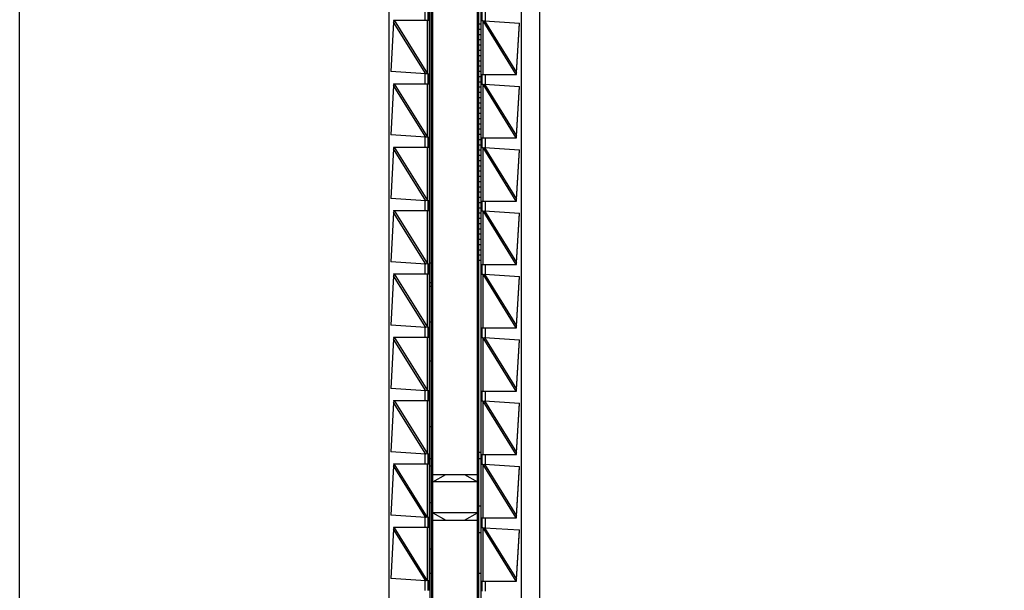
# Model space of a CAD drawing. Header units: inches. Extents: x 0 to 22, y 0 to 17.
# Tile 19 of 24: x 16.546 to 18.023, y 9.395 to 10.25. Entities that reach past the tile are written whole.
import ezdxf

# ---------------------------------------------------------------- set-up
doc = ezdxf.new("R2010")
doc.units = ezdxf.units.IN
doc.header["$LTSCALE"] = 1.21
doc.header["$MEASUREMENT"] = 0
doc.layers.get('0').update_dxf_attribs({"linetype": 'CONTINUOUS'})
doc.layers.add('DIMENSIONS', color=7, linetype='CONTINUOUS')
doc.styles.get("Standard").update_dxf_attribs({"font": 'txt', "width": 0.8})
doc.dimstyles.new('DIMSTYLE_2', dxfattribs={"dimtxt": 0.125, "dimasz": 0.18, "dimexe": 0.18, "dimexo": 0.0625, "dimgap": 0.09, "dimtad": 0, "dimtih": 1, "dimtoh": 1, "dimdec": 3, "dimzin": 4, "dimdsep": 46, "dimtxsty": 'STANDARD', "dimblk": '_FILLED', "dimblk1": '_FILLED', "dimblk2": '_FILLED', "dimcen": 0.09, "dimadec": 0, "dimazin": 0, "dimtp": 0.01, "dimtm": 0.01, "dimtfac": 1, "dimtdec": 3, "dimtofl": 0, "dimtmove": 0, "dimatfit": 3, "dimldrblk": '_FILLED', "dimfxl": 1, "dimtolj": 1, "dimtzin": 4, "dimarcsym": 0})

# ---------------------------------------------------------------- blocks, each defined once
blk = doc.blocks.new('*D15')
at = {"layer": 'DIMENSIONS', "color": 2, "linetype": 'CONTINUOUS'}
blk.add_line((16.6809, 11.9997), (16.6809, 12.6216), dxfattribs=at)
at = {"layer": 'DIMENSIONS', "color": 2, "linetype": 'CONTINUOUS', "insert": (16.6184, 12.6841), "char_height": 0.125, "width": 1.225, "attachment_point": 1, "rotation": 90, "line_spacing_factor": 0.9}
blk.add_mtext('.502{\\Ftxt.shx;\\W1.000000;\\H0.125000; }[12.75]', dxfattribs=at)
blk = doc.blocks.new('_FILLED')
at = {"color": 0, "linetype": 'BYBLOCK'}
blk.add_solid([(0, 0), (-1, 0.1736), (-1, -0.1736)], dxfattribs=at)
blk = doc.blocks.new('*D17')
at = {"layer": 'DIMENSIONS', "color": 2, "linetype": 'CONTINUOUS'}
blk.add_line((16.8685, 11.8121), (18.0134, 11.8121), dxfattribs=at)
at = {"layer": 'DIMENSIONS', "color": 2, "linetype": 'CONTINUOUS', "insert": (18.0759, 11.8746), "char_height": 0.125, "width": 1.425, "attachment_point": 1, "line_spacing_factor": 0.9}
blk.add_mtext('4.822{\\Ftxt.shx;\\W1.000000;\\H0.125000; }[122.48]', dxfattribs=at)

msp = doc.modelspace()

# ---------------------------------------------------------------- linework, layer by layer
at = {"color": 7, "linetype": 'CONTINUOUS'}
for p, q in [((16.5459, 6.9953), (16.5459, 11.8069)), ((17.3259, 11.8069), (17.3259, 6.9953)), ((17.2329, 7.6216), (17.2329, 11.1806)), ((17.0999, 11.1294), (17.0999, 7.6728)), ((17.1659, 7.6716), (17.1659, 11.1306)), ((17.2989, 7.6727), (17.2989, 11.1294)), ((17.1616, 11.1041), (17.1616, 7.6981)), ((17.1639, 11.1016), (17.1639, 7.7016)), ((17.2349, 7.7006), (17.2349, 11.1006)), ((17.2379, 11.1041), (17.2379, 7.6981)), ((17.1589, 10.25), (17.1589, 10.2632)), ((17.2399, 10.2481), (17.2399, 10.2631)), ((17.1071, 10.2462), (17.1027, 10.1722)), ((17.107, 10.2491), (17.1609, 10.2491)), ((17.107, 10.2491), (17.1072, 10.2471)), ((17.1078, 10.2491), (17.1071, 10.2462)), ((17.1072, 10.2465), (17.1071, 10.2462)), ((17.1589, 10.2491), (17.1589, 10.25)), ((17.2349, 10.2437), (17.2379, 10.2437)), ((17.2409, 10.2481), (17.2379, 10.2481)), ((17.2409, 10.2481), (17.2432, 10.2484)), ((17.2432, 10.2484), (17.2961, 10.245)), ((17.2912, 10.171), (17.2961, 10.245)), ((17.2912, 10.1706), (17.296, 10.2444)), ((17.2349, 10.2359), (17.2379, 10.2359)), ((17.2349, 10.228), (17.2379, 10.228)), ((17.2349, 10.2201), (17.2379, 10.2201)), ((17.2349, 10.2122), (17.2379, 10.2122)), ((17.2349, 10.2044), (17.2379, 10.2044)), ((17.2349, 10.1965), (17.2379, 10.1965)), ((17.2349, 10.1886), (17.2379, 10.1886)), ((17.2349, 10.1807), (17.2379, 10.1807)), ((17.1555, 10.1687), (17.1027, 10.1722)), ((17.1578, 10.1691), (17.1555, 10.1687)), ((17.1578, 10.1691), (17.1609, 10.1691)), ((17.1589, 10.1682), (17.1589, 10.1691)), ((17.1589, 10.1682), (17.1589, 10.155)), ((17.1589, 10.155), (17.1589, 10.1682)), ((17.2349, 10.1729), (17.2379, 10.1729)), ((17.2379, 10.1681), (17.2914, 10.1681)), ((17.2399, 10.1531), (17.2399, 10.1681)), ((17.2905, 10.1681), (17.2912, 10.171)), ((17.2912, 10.1705), (17.2912, 10.1706)), ((17.2912, 10.1702), (17.2912, 10.1705)), ((17.2914, 10.1681), (17.2912, 10.1702)), ((17.1071, 10.1512), (17.1027, 10.0772)), ((17.107, 10.1541), (17.1609, 10.1541)), ((17.107, 10.1541), (17.1072, 10.1521)), ((17.1078, 10.1541), (17.1071, 10.1512)), ((17.1072, 10.1515), (17.1071, 10.1512)), ((17.1589, 10.1541), (17.1589, 10.155)), ((17.2349, 10.165), (17.2379, 10.165)), ((17.2349, 10.1571), (17.2379, 10.1571)), ((17.2409, 10.1531), (17.2379, 10.1531)), ((17.2409, 10.1531), (17.2432, 10.1534)), ((17.2432, 10.1534), (17.2961, 10.15)), ((17.2349, 10.1492), (17.2379, 10.1492)), ((17.2349, 10.1414), (17.2379, 10.1414)), ((17.2912, 10.076), (17.2961, 10.15)), ((17.2912, 10.0756), (17.296, 10.1494)), ((17.2349, 10.1335), (17.2379, 10.1335)), ((17.2349, 10.1256), (17.2379, 10.1256)), ((17.2349, 10.1177), (17.2379, 10.1177)), ((17.2349, 10.1099), (17.2379, 10.1099)), ((17.2349, 10.102), (17.2379, 10.102)), ((17.2349, 10.0941), (17.2379, 10.0941)), ((17.1555, 10.0737), (17.1027, 10.0772)), ((17.2349, 10.0862), (17.2379, 10.0862)), ((17.2349, 10.0784), (17.2379, 10.0784)), ((17.1578, 10.0741), (17.1555, 10.0737)), ((17.1578, 10.0741), (17.1609, 10.0741)), ((17.1589, 10.0732), (17.1589, 10.0741)), ((17.1589, 10.0732), (17.1589, 10.06)), ((17.1589, 10.06), (17.1589, 10.0732)), ((17.2349, 10.0705), (17.2379, 10.0705)), ((17.2349, 10.0626), (17.2379, 10.0626)), ((17.2379, 10.0731), (17.2914, 10.0731)), ((17.2399, 10.0581), (17.2399, 10.0731)), ((17.2905, 10.0731), (17.2912, 10.076)), ((17.2912, 10.0755), (17.2912, 10.0756)), ((17.2912, 10.0752), (17.2912, 10.0755)), ((17.2914, 10.0731), (17.2912, 10.0752)), ((17.1071, 10.0562), (17.1027, 9.9822)), ((17.107, 10.0591), (17.1609, 10.0591)), ((17.107, 10.0591), (17.1072, 10.0571)), ((17.1078, 10.0591), (17.1071, 10.0562)), ((17.1072, 10.0565), (17.1071, 10.0562)), ((17.1589, 10.0591), (17.1589, 10.06)), ((17.2349, 10.0548), (17.2379, 10.0548)), ((17.2409, 10.0581), (17.2379, 10.0581)), ((17.2409, 10.0581), (17.2432, 10.0584)), ((17.2432, 10.0584), (17.2961, 10.055)), ((17.2912, 9.981), (17.2961, 10.055)), ((17.2912, 9.9806), (17.296, 10.0544)), ((17.2349, 10.0469), (17.2379, 10.0469)), ((17.2349, 10.039), (17.2379, 10.039)), ((17.2349, 10.0311), (17.2379, 10.0311)), ((17.2349, 10.0233), (17.2379, 10.0233)), ((17.2349, 10.0154), (17.2379, 10.0154)), ((17.2349, 10.0075), (17.2379, 10.0075)), ((17.2349, 9.9996), (17.2379, 9.9996)), ((17.2349, 9.9918), (17.2379, 9.9918)), ((17.1555, 9.9787), (17.1027, 9.9822)), ((17.1578, 9.9791), (17.1555, 9.9787)), ((17.1578, 9.9791), (17.1609, 9.9791)), ((17.1589, 9.9782), (17.1589, 9.9791)), ((17.1589, 9.9782), (17.1589, 9.965)), ((17.1589, 9.965), (17.1589, 9.9782)), ((17.2349, 9.9839), (17.2379, 9.9839)), ((17.2349, 9.976), (17.2379, 9.976)), ((17.2379, 9.9781), (17.2914, 9.9781)), ((17.2399, 9.9631), (17.2399, 9.9781)), ((17.2905, 9.9781), (17.2912, 9.981)), ((17.2912, 9.9805), (17.2912, 9.9806)), ((17.2912, 9.9802), (17.2912, 9.9805)), ((17.2914, 9.9781), (17.2912, 9.9802)), ((17.1071, 9.9612), (17.1027, 9.8872)), ((17.107, 9.9641), (17.1609, 9.9641)), ((17.107, 9.9641), (17.1072, 9.9621)), ((17.1078, 9.9641), (17.1071, 9.9612)), ((17.1072, 9.9615), (17.1071, 9.9612)), ((17.1589, 9.9641), (17.1589, 9.965)), ((17.2349, 9.9681), (17.2379, 9.9681)), ((17.2349, 9.9603), (17.2379, 9.9603)), ((17.2409, 9.9631), (17.2379, 9.9631)), ((17.2409, 9.9631), (17.2432, 9.9634)), ((17.2432, 9.9634), (17.2961, 9.96)), ((17.2912, 9.886), (17.2961, 9.96)), ((17.2912, 9.8856), (17.296, 9.9594)), ((17.2349, 9.9524), (17.2379, 9.9524)), ((17.2349, 9.9445), (17.2379, 9.9445)), ((17.2349, 9.9366), (17.2379, 9.9366)), ((17.2349, 9.9288), (17.2379, 9.9288)), ((17.2349, 9.9209), (17.2379, 9.9209)), ((17.2349, 9.913), (17.2379, 9.913)), ((17.2349, 9.9051), (17.2379, 9.9051)), ((17.1555, 9.8837), (17.1027, 9.8872)), ((17.1616, 9.8857), (17.1639, 9.8857)), ((17.2349, 9.8973), (17.2379, 9.8973)), ((17.2349, 9.8894), (17.2379, 9.8894)), ((17.2905, 9.8831), (17.2912, 9.886)), ((17.2912, 9.8855), (17.2912, 9.8856)), ((17.2912, 9.8852), (17.2912, 9.8855)), ((17.2914, 9.8831), (17.2912, 9.8852)), ((17.1578, 9.8841), (17.1555, 9.8837)), ((17.1578, 9.8841), (17.1609, 9.8841)), ((17.1589, 9.8832), (17.1589, 9.8841)), ((17.1589, 9.8832), (17.1589, 9.87)), ((17.1589, 9.87), (17.1589, 9.8832)), ((17.1589, 9.8691), (17.1589, 9.87)), ((17.2379, 9.8831), (17.2914, 9.8831)), ((17.2399, 9.8681), (17.2399, 9.8831)), ((17.1071, 9.8662), (17.1027, 9.7922)), ((17.107, 9.8691), (17.1609, 9.8691)), ((17.107, 9.8691), (17.1072, 9.8671)), ((17.1078, 9.8691), (17.1071, 9.8662)), ((17.1072, 9.8665), (17.1071, 9.8662)), ((17.1616, 9.8561), (17.1639, 9.8561)), ((17.2409, 9.8681), (17.2379, 9.8681)), ((17.2409, 9.8681), (17.2432, 9.8684)), ((17.2432, 9.8684), (17.2961, 9.865)), ((17.2912, 9.791), (17.2961, 9.865)), ((17.2912, 9.7906), (17.296, 9.8644)), ((17.1639, 9.8502), (17.1616, 9.8502)), ((17.1616, 9.7971), (17.1639, 9.7971)), ((17.1555, 9.7887), (17.1027, 9.7922)), ((17.1578, 9.7891), (17.1555, 9.7887)), ((17.1578, 9.7891), (17.1609, 9.7891)), ((17.1589, 9.7882), (17.1589, 9.7891)), ((17.1589, 9.7882), (17.1589, 9.775)), ((17.1589, 9.775), (17.1589, 9.7882)), ((17.2379, 9.7881), (17.2914, 9.7881)), ((17.2399, 9.7731), (17.2399, 9.7881)), ((17.2905, 9.7881), (17.2912, 9.791)), ((17.2912, 9.7905), (17.2912, 9.7906)), ((17.2912, 9.7902), (17.2912, 9.7905)), ((17.2914, 9.7881), (17.2912, 9.7902)), ((17.1071, 9.7712), (17.1027, 9.6972)), ((17.107, 9.7741), (17.1609, 9.7741)), ((17.107, 9.7741), (17.1072, 9.7721)), ((17.1078, 9.7741), (17.1071, 9.7712)), ((17.1072, 9.7715), (17.1071, 9.7712)), ((17.1589, 9.7741), (17.1589, 9.775)), ((17.2409, 9.7731), (17.2379, 9.7731)), ((17.2409, 9.7731), (17.2432, 9.7734)), ((17.2432, 9.7734), (17.2961, 9.77)), ((17.2912, 9.696), (17.2961, 9.77)), ((17.2912, 9.6956), (17.296, 9.7694)), ((17.1639, 9.738), (17.1616, 9.738)), ((17.1555, 9.6937), (17.1027, 9.6972)), ((17.1578, 9.6941), (17.1555, 9.6937)), ((17.1578, 9.6941), (17.1609, 9.6941)), ((17.1589, 9.6932), (17.1589, 9.6941)), ((17.1589, 9.6932), (17.1589, 9.68)), ((17.1589, 9.68), (17.1589, 9.6932)), ((17.2379, 9.6931), (17.2914, 9.6931)), ((17.2399, 9.6781), (17.2399, 9.6931)), ((17.2905, 9.6931), (17.2912, 9.696)), ((17.2912, 9.6955), (17.2912, 9.6956)), ((17.2912, 9.6952), (17.2912, 9.6955)), ((17.2914, 9.6931), (17.2912, 9.6952)), ((17.107, 9.6791), (17.1609, 9.6791)), ((17.107, 9.6791), (17.1072, 9.6771)), ((17.1078, 9.6791), (17.1071, 9.6762)), ((17.1589, 9.6791), (17.1589, 9.68)), ((17.2409, 9.6781), (17.2379, 9.6781)), ((17.2409, 9.6781), (17.2432, 9.6784)), ((17.2432, 9.6784), (17.2961, 9.675)), ((17.1071, 9.6762), (17.1027, 9.6022)), ((17.1072, 9.6765), (17.1071, 9.6762)), ((17.2912, 9.601), (17.2961, 9.675)), ((17.2912, 9.6006), (17.296, 9.6744)), ((17.1639, 9.6396), (17.1616, 9.6396)), ((17.1555, 9.5987), (17.1027, 9.6022)), ((17.1578, 9.5991), (17.1555, 9.5987)), ((17.1578, 9.5991), (17.1609, 9.5991)), ((17.1589, 9.5982), (17.1589, 9.5991)), ((17.1589, 9.5982), (17.1589, 9.585)), ((17.1589, 9.585), (17.1589, 9.5982)), ((17.1639, 9.5914), (17.1628, 9.5914)), ((17.2379, 9.6012), (17.2349, 9.6012)), ((17.2379, 9.5914), (17.2349, 9.5914)), ((17.2379, 9.5981), (17.2914, 9.5981)), ((17.2399, 9.5831), (17.2399, 9.5981)), ((17.2905, 9.5981), (17.2912, 9.601)), ((17.2912, 9.6005), (17.2912, 9.6006)), ((17.2912, 9.6002), (17.2912, 9.6005)), ((17.2914, 9.5981), (17.2912, 9.6002)), ((17.1071, 9.5812), (17.1027, 9.5072)), ((17.107, 9.5841), (17.1609, 9.5841)), ((17.107, 9.5841), (17.1072, 9.5821)), ((17.1078, 9.5841), (17.1071, 9.5812)), ((17.1072, 9.5815), (17.1071, 9.5812)), ((17.1589, 9.5841), (17.1589, 9.585)), ((17.1616, 9.5813), (17.1639, 9.5813)), ((17.2409, 9.5831), (17.2379, 9.5831)), ((17.2409, 9.5831), (17.2432, 9.5834)), ((17.2432, 9.5834), (17.2961, 9.58)), ((17.2912, 9.506), (17.2961, 9.58)), ((17.2912, 9.5056), (17.296, 9.5794)), ((17.1659, 9.5683), (17.2329, 9.5683)), ((17.1659, 9.557), (17.1856, 9.5683)), ((17.2133, 9.5683), (17.2329, 9.557)), ((17.2329, 9.5572), (17.1659, 9.5572)), ((17.1616, 9.5261), (17.1639, 9.5261)), ((17.2349, 9.5211), (17.2379, 9.5211)), ((17.1555, 9.5037), (17.1027, 9.5072)), ((17.1578, 9.5041), (17.1555, 9.5037)), ((17.1578, 9.5041), (17.1609, 9.5041)), ((17.1589, 9.5032), (17.1589, 9.5041)), ((17.1589, 9.5032), (17.1589, 9.49)), ((17.1589, 9.49), (17.1589, 9.5032)), ((17.1659, 9.5109), (17.1856, 9.4996)), ((17.2133, 9.4996), (17.2329, 9.5109)), ((17.2379, 9.5031), (17.2914, 9.5031)), ((17.2399, 9.4881), (17.2399, 9.5031)), ((17.2905, 9.5031), (17.2912, 9.506)), ((17.2912, 9.5055), (17.2912, 9.5056)), ((17.2912, 9.5052), (17.2912, 9.5055)), ((17.2914, 9.5031), (17.2912, 9.5052)), ((17.1071, 9.4862), (17.1027, 9.4122)), ((17.107, 9.4891), (17.1609, 9.4891)), ((17.107, 9.4891), (17.1072, 9.4871)), ((17.1078, 9.4891), (17.1071, 9.4862)), ((17.1072, 9.4865), (17.1071, 9.4862)), ((17.1589, 9.4891), (17.1589, 9.49)), ((17.1659, 9.4996), (17.2329, 9.4996)), ((17.2409, 9.4881), (17.2379, 9.4881)), ((17.2409, 9.4881), (17.2432, 9.4884)), ((17.2432, 9.4884), (17.2961, 9.485)), ((17.2349, 9.4811), (17.2379, 9.4811)), ((17.2912, 9.411), (17.2961, 9.485)), ((17.2912, 9.4106), (17.296, 9.4844)), ((17.1639, 9.4561), (17.1616, 9.4561)), ((17.1555, 9.4087), (17.1027, 9.4122)), ((17.1616, 9.4201), (17.1639, 9.4201)), ((17.2349, 9.4201), (17.2379, 9.4201)), ((17.1578, 9.4091), (17.1555, 9.4087)), ((17.1578, 9.4091), (17.1609, 9.4091)), ((17.1589, 9.4082), (17.1589, 9.4091)), ((17.1589, 9.4082), (17.1589, 9.395)), ((17.1589, 9.395), (17.1589, 9.4082)), ((17.2379, 9.4081), (17.2914, 9.4081)), ((17.2399, 9.3931), (17.2399, 9.4081)), ((17.2905, 9.4081), (17.2912, 9.411)), ((17.2912, 9.4105), (17.2912, 9.4106)), ((17.2912, 9.4102), (17.2912, 9.4105)), ((17.2914, 9.4081), (17.2912, 9.4102)), ((17.1589, 9.3941), (17.1589, 9.395))]:
    msp.add_line(p, q, dxfattribs=at)
at = {"color": 9, "linetype": 'CONTINUOUS'}
for p, q in [((17.154, 10.2638), (17.154, 10.2491)), ((17.2449, 10.2483), (17.2449, 10.2631)), ((17.1555, 10.1687), (17.1071, 10.2462)), ((17.1078, 10.2491), (17.1579, 10.1689)), ((17.1579, 10.1689), (17.1579, 10.2491)), ((17.1609, 10.1691), (17.1609, 10.2491)), ((17.2408, 10.2483), (17.2408, 10.1681)), ((17.2408, 10.2483), (17.2905, 10.1681)), ((17.2432, 10.2484), (17.2912, 10.171)), ((17.154, 10.1688), (17.154, 10.1541)), ((17.2449, 10.1533), (17.2449, 10.1681)), ((17.1555, 10.0737), (17.1071, 10.1512)), ((17.1078, 10.1541), (17.1579, 10.0739)), ((17.1579, 10.0739), (17.1579, 10.1541)), ((17.1609, 10.0741), (17.1609, 10.1541)), ((17.2408, 10.1533), (17.2408, 10.0731)), ((17.2408, 10.1533), (17.2905, 10.0731)), ((17.2432, 10.1534), (17.2912, 10.076)), ((17.154, 10.0738), (17.154, 10.0591)), ((17.2449, 10.0583), (17.2449, 10.0731)), ((17.1555, 9.9787), (17.1071, 10.0562)), ((17.1078, 10.0591), (17.1579, 9.9789)), ((17.1579, 9.9789), (17.1579, 10.0591)), ((17.1609, 9.9791), (17.1609, 10.0591)), ((17.2408, 10.0583), (17.2408, 9.9781)), ((17.2408, 10.0583), (17.2905, 9.9781)), ((17.2432, 10.0584), (17.2912, 9.981)), ((17.154, 9.9788), (17.154, 9.9641)), ((17.2449, 9.9633), (17.2449, 9.9781)), ((17.1555, 9.8837), (17.1071, 9.9612)), ((17.1078, 9.9641), (17.1579, 9.8839)), ((17.1579, 9.8839), (17.1579, 9.9641)), ((17.1609, 9.8841), (17.1609, 9.9641)), ((17.2408, 9.9633), (17.2408, 9.8831)), ((17.2408, 9.9633), (17.2905, 9.8831)), ((17.2432, 9.9634), (17.2912, 9.886)), ((17.154, 9.8838), (17.154, 9.8691)), ((17.2449, 9.8683), (17.2449, 9.8831)), ((17.1555, 9.7887), (17.1071, 9.8662)), ((17.1078, 9.8691), (17.1579, 9.7889)), ((17.1579, 9.7889), (17.1579, 9.8691)), ((17.1609, 9.7891), (17.1609, 9.8691)), ((17.2408, 9.8683), (17.2408, 9.7881)), ((17.2408, 9.8683), (17.2905, 9.7881)), ((17.2432, 9.8684), (17.2912, 9.791)), ((17.154, 9.7888), (17.154, 9.7741)), ((17.2449, 9.7733), (17.2449, 9.7881)), ((17.1555, 9.6937), (17.1071, 9.7712)), ((17.1078, 9.7741), (17.1579, 9.6939)), ((17.1579, 9.6939), (17.1579, 9.7741)), ((17.1609, 9.6941), (17.1609, 9.7741)), ((17.2408, 9.7733), (17.2408, 9.6931)), ((17.2408, 9.7733), (17.2905, 9.6931)), ((17.2432, 9.7734), (17.2912, 9.696)), ((17.154, 9.6938), (17.154, 9.6791)), ((17.2449, 9.6783), (17.2449, 9.6931)), ((17.1078, 9.6791), (17.1579, 9.5989)), ((17.1579, 9.5989), (17.1579, 9.6791)), ((17.1609, 9.5991), (17.1609, 9.6791)), ((17.2408, 9.6783), (17.2408, 9.5981)), ((17.2408, 9.6783), (17.2905, 9.5981)), ((17.2432, 9.6784), (17.2912, 9.601)), ((17.1555, 9.5987), (17.1071, 9.6762)), ((17.154, 9.5988), (17.154, 9.5841)), ((17.2449, 9.5833), (17.2449, 9.5981)), ((17.1555, 9.5037), (17.1071, 9.5812)), ((17.1579, 9.5039), (17.1078, 9.5841)), ((17.1579, 9.5039), (17.1579, 9.5841)), ((17.1609, 9.5041), (17.1609, 9.5841)), ((17.2408, 9.5833), (17.2408, 9.5031)), ((17.2408, 9.5833), (17.2905, 9.5031)), ((17.2432, 9.5834), (17.2912, 9.506)), ((17.154, 9.5038), (17.154, 9.4891)), ((17.2449, 9.4883), (17.2449, 9.5031)), ((17.1555, 9.4087), (17.1071, 9.4862)), ((17.1579, 9.4089), (17.1078, 9.4891)), ((17.1579, 9.4089), (17.1579, 9.4891)), ((17.1609, 9.4091), (17.1609, 9.4891)), ((17.2408, 9.4883), (17.2408, 9.4081)), ((17.2408, 9.4883), (17.2905, 9.4081)), ((17.2432, 9.4884), (17.2912, 9.411)), ((17.154, 9.4088), (17.154, 9.3941)), ((17.2449, 9.3933), (17.2449, 9.4081))]:
    msp.add_line(p, q, dxfattribs=at)
at = {"color": 7, "linetype": 'CONTINUOUS'}
for points in [[(17.1072, 10.2471), (17.1072, 10.2468), (17.1072, 10.2465)], [(17.1072, 10.1521), (17.1072, 10.1518), (17.1072, 10.1515)], [(17.1072, 10.0571), (17.1072, 10.0568), (17.1072, 10.0565)], [(17.1072, 9.9621), (17.1072, 9.9618), (17.1072, 9.9615)], [(17.1072, 9.8671), (17.1072, 9.8668), (17.1072, 9.8665)], [(17.1072, 9.7721), (17.1072, 9.7718), (17.1072, 9.7715)], [(17.1072, 9.6771), (17.1072, 9.6768), (17.1072, 9.6765)], [(17.1072, 9.5821), (17.1072, 9.5818), (17.1072, 9.5815)], [(17.1072, 9.4871), (17.1072, 9.4868), (17.1072, 9.4865)]]:
    msp.add_lwpolyline(points, dxfattribs=at)
msp.add_arc((17.1628, 9.5961), 0.00472, 255.7002, 270, dxfattribs=at)
for points, knots in [([(17.1609, 10.2491), (17.1609, 10.2491), (17.1609, 10.2491), (17.1609, 10.2491), (17.1609, 10.2491), (17.1609, 10.2491), (17.1609, 10.2491), (17.1609, 10.2491), (17.1609, 10.2492), (17.1609, 10.2492), (17.1609, 10.2493), (17.1609, 10.2494), (17.1609, 10.2495), (17.1609, 10.2497), (17.1609, 10.2498), (17.1609, 10.25), (17.1609, 10.2502), (17.161, 10.2504), (17.161, 10.2508), (17.161, 10.2513), (17.161, 10.2518), (17.161, 10.2524), (17.161, 10.2531), (17.161, 10.2537), (17.161, 10.2544), (17.161, 10.2554), (17.161, 10.2566), (17.161, 10.2578), (17.161, 10.2588), (17.161, 10.2595), (17.161, 10.2601), (17.161, 10.2607), (17.161, 10.2613), (17.161, 10.2619), (17.161, 10.2624), (17.161, 10.2627), (17.1609, 10.263), (17.1609, 10.2632), (17.1609, 10.2634), (17.1609, 10.2635), (17.1609, 10.2636), (17.1609, 10.2638), (17.1609, 10.2639), (17.1609, 10.2639), (17.1609, 10.264), (17.1609, 10.264), (17.1609, 10.2641), (17.1609, 10.2641), (17.1609, 10.2641), (17.1609, 10.2641), (17.1609, 10.2641), (17.1609, 10.2641), (17.1609, 10.2641)], [0, 0, 0, 0, 0.000262, 0.000478, 0.000762, 0.001117, 0.001544, 0.002618, 0.005649, 0.009863, 0.015252, 0.021806, 0.029509, 0.038344, 0.04829, 0.059322, 0.071416, 0.084541, 0.113757, 0.146691, 0.183026, 0.222412, 0.26447, 0.308796, 0.354963, 0.402526, 0.5, 0.597474, 0.645037, 0.691204, 0.73553, 0.777588, 0.816974, 0.853309, 0.886243, 0.915459, 0.928584, 0.940678, 0.95171, 0.961656, 0.970491, 0.978194, 0.984748, 0.990137, 0.994351, 0.997382, 0.998456, 0.998883, 0.999238, 0.999522, 0.999738, 1, 1, 1, 1]), ([(17.1609, 10.1541), (17.1609, 10.1541), (17.1609, 10.1541), (17.1609, 10.1541), (17.1609, 10.1541), (17.1609, 10.1541), (17.1609, 10.1541), (17.1609, 10.1541), (17.1609, 10.1542), (17.1609, 10.1542), (17.1609, 10.1543), (17.1609, 10.1544), (17.1609, 10.1545), (17.1609, 10.1547), (17.1609, 10.1548), (17.1609, 10.155), (17.1609, 10.1552), (17.161, 10.1554), (17.161, 10.1558), (17.161, 10.1563), (17.161, 10.1568), (17.161, 10.1574), (17.161, 10.1581), (17.161, 10.1587), (17.161, 10.1594), (17.161, 10.1604), (17.161, 10.1616), (17.161, 10.1628), (17.161, 10.1638), (17.161, 10.1645), (17.161, 10.1651), (17.161, 10.1657), (17.161, 10.1663), (17.161, 10.1669), (17.161, 10.1674), (17.161, 10.1677), (17.1609, 10.168), (17.1609, 10.1682), (17.1609, 10.1684), (17.1609, 10.1685), (17.1609, 10.1686), (17.1609, 10.1688), (17.1609, 10.1689), (17.1609, 10.1689), (17.1609, 10.169), (17.1609, 10.169), (17.1609, 10.1691), (17.1609, 10.1691), (17.1609, 10.1691), (17.1609, 10.1691), (17.1609, 10.1691), (17.1609, 10.1691), (17.1609, 10.1691)], [0, 0, 0, 0, 0.000262, 0.000478, 0.000762, 0.001117, 0.001544, 0.002618, 0.005649, 0.009863, 0.015252, 0.021806, 0.029509, 0.038344, 0.04829, 0.059322, 0.071416, 0.084541, 0.113757, 0.146691, 0.183026, 0.222412, 0.26447, 0.308796, 0.354963, 0.402526, 0.5, 0.597474, 0.645037, 0.691204, 0.73553, 0.777588, 0.816974, 0.853309, 0.886243, 0.915459, 0.928584, 0.940678, 0.95171, 0.961656, 0.970491, 0.978194, 0.984748, 0.990137, 0.994351, 0.997382, 0.998456, 0.998883, 0.999238, 0.999522, 0.999738, 1, 1, 1, 1]), ([(17.1609, 10.0591), (17.1609, 10.0591), (17.1609, 10.0591), (17.1609, 10.0591), (17.1609, 10.0591), (17.1609, 10.0591), (17.1609, 10.0591), (17.1609, 10.0591), (17.1609, 10.0592), (17.1609, 10.0592), (17.1609, 10.0593), (17.1609, 10.0594), (17.1609, 10.0595), (17.1609, 10.0597), (17.1609, 10.0598), (17.1609, 10.06), (17.1609, 10.0602), (17.161, 10.0604), (17.161, 10.0608), (17.161, 10.0613), (17.161, 10.0618), (17.161, 10.0624), (17.161, 10.0631), (17.161, 10.0637), (17.161, 10.0644), (17.161, 10.0654), (17.161, 10.0666), (17.161, 10.0678), (17.161, 10.0688), (17.161, 10.0695), (17.161, 10.0701), (17.161, 10.0707), (17.161, 10.0713), (17.161, 10.0719), (17.161, 10.0724), (17.161, 10.0727), (17.1609, 10.073), (17.1609, 10.0732), (17.1609, 10.0734), (17.1609, 10.0735), (17.1609, 10.0736), (17.1609, 10.0738), (17.1609, 10.0739), (17.1609, 10.0739), (17.1609, 10.074), (17.1609, 10.074), (17.1609, 10.0741), (17.1609, 10.0741), (17.1609, 10.0741), (17.1609, 10.0741), (17.1609, 10.0741), (17.1609, 10.0741), (17.1609, 10.0741)], [0, 0, 0, 0, 0.000262, 0.000478, 0.000762, 0.001117, 0.001544, 0.002618, 0.005649, 0.009863, 0.015252, 0.021806, 0.029509, 0.038344, 0.04829, 0.059322, 0.071416, 0.084541, 0.113757, 0.146691, 0.183026, 0.222412, 0.26447, 0.308796, 0.354963, 0.402526, 0.5, 0.597474, 0.645037, 0.691204, 0.73553, 0.777588, 0.816974, 0.853309, 0.886243, 0.915459, 0.928584, 0.940678, 0.95171, 0.961656, 0.970491, 0.978194, 0.984748, 0.990137, 0.994351, 0.997382, 0.998456, 0.998883, 0.999238, 0.999522, 0.999738, 1, 1, 1, 1]), ([(17.1609, 9.9641), (17.1609, 9.9641), (17.1609, 9.9641), (17.1609, 9.9641), (17.1609, 9.9641), (17.1609, 9.9641), (17.1609, 9.9641), (17.1609, 9.9641), (17.1609, 9.9642), (17.1609, 9.9642), (17.1609, 9.9643), (17.1609, 9.9644), (17.1609, 9.9645), (17.1609, 9.9647), (17.1609, 9.9648), (17.1609, 9.965), (17.1609, 9.9652), (17.161, 9.9654), (17.161, 9.9658), (17.161, 9.9663), (17.161, 9.9668), (17.161, 9.9674), (17.161, 9.9681), (17.161, 9.9687), (17.161, 9.9694), (17.161, 9.9704), (17.161, 9.9716), (17.161, 9.9728), (17.161, 9.9738), (17.161, 9.9745), (17.161, 9.9751), (17.161, 9.9757), (17.161, 9.9763), (17.161, 9.9769), (17.161, 9.9774), (17.161, 9.9777), (17.1609, 9.978), (17.1609, 9.9782), (17.1609, 9.9784), (17.1609, 9.9785), (17.1609, 9.9786), (17.1609, 9.9788), (17.1609, 9.9789), (17.1609, 9.9789), (17.1609, 9.979), (17.1609, 9.979), (17.1609, 9.9791), (17.1609, 9.9791), (17.1609, 9.9791), (17.1609, 9.9791), (17.1609, 9.9791), (17.1609, 9.9791), (17.1609, 9.9791)], [0, 0, 0, 0, 0.000262, 0.000478, 0.000762, 0.001117, 0.001544, 0.002618, 0.005649, 0.009863, 0.015252, 0.021806, 0.029509, 0.038344, 0.04829, 0.059322, 0.071416, 0.084541, 0.113757, 0.146691, 0.183026, 0.222412, 0.26447, 0.308796, 0.354963, 0.402526, 0.5, 0.597474, 0.645037, 0.691204, 0.73553, 0.777588, 0.816974, 0.853309, 0.886243, 0.915459, 0.928584, 0.940678, 0.95171, 0.961656, 0.970491, 0.978194, 0.984748, 0.990137, 0.994351, 0.997382, 0.998456, 0.998883, 0.999238, 0.999522, 0.999738, 1, 1, 1, 1]), ([(17.1609, 9.8691), (17.1609, 9.8691), (17.1609, 9.8691), (17.1609, 9.8691), (17.1609, 9.8691), (17.1609, 9.8691), (17.1609, 9.8691), (17.1609, 9.8691), (17.1609, 9.8692), (17.1609, 9.8692), (17.1609, 9.8693), (17.1609, 9.8694), (17.1609, 9.8695), (17.1609, 9.8697), (17.1609, 9.8698), (17.1609, 9.87), (17.1609, 9.8702), (17.161, 9.8704), (17.161, 9.8708), (17.161, 9.8713), (17.161, 9.8718), (17.161, 9.8724), (17.161, 9.8731), (17.161, 9.8737), (17.161, 9.8744), (17.161, 9.8754), (17.161, 9.8766), (17.161, 9.8778), (17.161, 9.8788), (17.161, 9.8795), (17.161, 9.8801), (17.161, 9.8807), (17.161, 9.8813), (17.161, 9.8819), (17.161, 9.8824), (17.161, 9.8827), (17.1609, 9.883), (17.1609, 9.8832), (17.1609, 9.8834), (17.1609, 9.8835), (17.1609, 9.8836), (17.1609, 9.8838), (17.1609, 9.8839), (17.1609, 9.8839), (17.1609, 9.884), (17.1609, 9.884), (17.1609, 9.8841), (17.1609, 9.8841), (17.1609, 9.8841), (17.1609, 9.8841), (17.1609, 9.8841), (17.1609, 9.8841), (17.1609, 9.8841)], [0, 0, 0, 0, 0.000262, 0.000478, 0.000762, 0.001117, 0.001544, 0.002618, 0.005649, 0.009863, 0.015252, 0.021806, 0.029509, 0.038344, 0.04829, 0.059322, 0.071416, 0.084541, 0.113757, 0.146691, 0.183026, 0.222412, 0.26447, 0.308796, 0.354963, 0.402526, 0.5, 0.597474, 0.645037, 0.691204, 0.73553, 0.777588, 0.816974, 0.853309, 0.886243, 0.915459, 0.928584, 0.940678, 0.95171, 0.961656, 0.970491, 0.978194, 0.984748, 0.990137, 0.994351, 0.997382, 0.998456, 0.998883, 0.999238, 0.999522, 0.999738, 1, 1, 1, 1]), ([(17.1609, 9.7741), (17.1609, 9.7741), (17.1609, 9.7741), (17.1609, 9.7741), (17.1609, 9.7741), (17.1609, 9.7741), (17.1609, 9.7741), (17.1609, 9.7741), (17.1609, 9.7742), (17.1609, 9.7742), (17.1609, 9.7743), (17.1609, 9.7744), (17.1609, 9.7745), (17.1609, 9.7747), (17.1609, 9.7748), (17.1609, 9.775), (17.1609, 9.7752), (17.161, 9.7754), (17.161, 9.7758), (17.161, 9.7763), (17.161, 9.7768), (17.161, 9.7774), (17.161, 9.7781), (17.161, 9.7787), (17.161, 9.7794), (17.161, 9.7804), (17.161, 9.7816), (17.161, 9.7828), (17.161, 9.7838), (17.161, 9.7845), (17.161, 9.7851), (17.161, 9.7857), (17.161, 9.7863), (17.161, 9.7869), (17.161, 9.7874), (17.161, 9.7877), (17.1609, 9.788), (17.1609, 9.7882), (17.1609, 9.7884), (17.1609, 9.7885), (17.1609, 9.7886), (17.1609, 9.7888), (17.1609, 9.7889), (17.1609, 9.7889), (17.1609, 9.789), (17.1609, 9.789), (17.1609, 9.7891), (17.1609, 9.7891), (17.1609, 9.7891), (17.1609, 9.7891), (17.1609, 9.7891), (17.1609, 9.7891), (17.1609, 9.7891)], [0, 0, 0, 0, 0.000262, 0.000478, 0.000762, 0.001117, 0.001544, 0.002618, 0.005649, 0.009863, 0.015252, 0.021806, 0.029509, 0.038344, 0.04829, 0.059322, 0.071416, 0.084541, 0.113757, 0.146691, 0.183026, 0.222412, 0.26447, 0.308796, 0.354963, 0.402526, 0.5, 0.597474, 0.645037, 0.691204, 0.73553, 0.777588, 0.816974, 0.853309, 0.886243, 0.915459, 0.928584, 0.940678, 0.95171, 0.961656, 0.970491, 0.978194, 0.984748, 0.990137, 0.994351, 0.997382, 0.998456, 0.998883, 0.999238, 0.999522, 0.999738, 1, 1, 1, 1]), ([(17.1609, 9.6791), (17.1609, 9.6791), (17.1609, 9.6791), (17.1609, 9.6791), (17.1609, 9.6791), (17.1609, 9.6791), (17.1609, 9.6791), (17.1609, 9.6791), (17.1609, 9.6792), (17.1609, 9.6792), (17.1609, 9.6793), (17.1609, 9.6794), (17.1609, 9.6795), (17.1609, 9.6797), (17.1609, 9.6798), (17.1609, 9.68), (17.1609, 9.6802), (17.161, 9.6804), (17.161, 9.6808), (17.161, 9.6813), (17.161, 9.6818), (17.161, 9.6824), (17.161, 9.6831), (17.161, 9.6837), (17.161, 9.6844), (17.161, 9.6854), (17.161, 9.6866), (17.161, 9.6878), (17.161, 9.6888), (17.161, 9.6895), (17.161, 9.6901), (17.161, 9.6907), (17.161, 9.6913), (17.161, 9.6919), (17.161, 9.6924), (17.161, 9.6927), (17.1609, 9.693), (17.1609, 9.6932), (17.1609, 9.6934), (17.1609, 9.6935), (17.1609, 9.6936), (17.1609, 9.6938), (17.1609, 9.6939), (17.1609, 9.6939), (17.1609, 9.694), (17.1609, 9.694), (17.1609, 9.6941), (17.1609, 9.6941), (17.1609, 9.6941), (17.1609, 9.6941), (17.1609, 9.6941), (17.1609, 9.6941), (17.1609, 9.6941)], [0, 0, 0, 0, 0.000262, 0.000478, 0.000762, 0.001117, 0.001544, 0.002618, 0.005649, 0.009863, 0.015252, 0.021806, 0.029509, 0.038344, 0.04829, 0.059322, 0.071416, 0.084541, 0.113757, 0.146691, 0.183026, 0.222412, 0.26447, 0.308796, 0.354963, 0.402526, 0.5, 0.597474, 0.645037, 0.691204, 0.73553, 0.777588, 0.816974, 0.853309, 0.886243, 0.915459, 0.928584, 0.940678, 0.95171, 0.961656, 0.970491, 0.978194, 0.984748, 0.990137, 0.994351, 0.997382, 0.998456, 0.998883, 0.999238, 0.999522, 0.999738, 1, 1, 1, 1]), ([(17.1609, 9.5841), (17.1609, 9.5841), (17.1609, 9.5841), (17.1609, 9.5841), (17.1609, 9.5841), (17.1609, 9.5841), (17.1609, 9.5841), (17.1609, 9.5841), (17.1609, 9.5842), (17.1609, 9.5842), (17.1609, 9.5843), (17.1609, 9.5844), (17.1609, 9.5845), (17.1609, 9.5847), (17.1609, 9.5848), (17.1609, 9.585), (17.1609, 9.5852), (17.161, 9.5854), (17.161, 9.5858), (17.161, 9.5863), (17.161, 9.5868), (17.161, 9.5874), (17.161, 9.5881), (17.161, 9.5887), (17.161, 9.5894), (17.161, 9.5904), (17.161, 9.5916), (17.161, 9.5928), (17.161, 9.5938), (17.161, 9.5945), (17.161, 9.5951), (17.161, 9.5957), (17.161, 9.5963), (17.161, 9.5969), (17.161, 9.5974), (17.161, 9.5977), (17.1609, 9.598), (17.1609, 9.5982), (17.1609, 9.5984), (17.1609, 9.5985), (17.1609, 9.5986), (17.1609, 9.5988), (17.1609, 9.5989), (17.1609, 9.5989), (17.1609, 9.599), (17.1609, 9.599), (17.1609, 9.5991), (17.1609, 9.5991), (17.1609, 9.5991), (17.1609, 9.5991), (17.1609, 9.5991), (17.1609, 9.5991), (17.1609, 9.5991)], [0, 0, 0, 0, 0.000262, 0.000478, 0.000762, 0.001117, 0.001544, 0.002618, 0.005649, 0.009863, 0.015252, 0.021806, 0.029509, 0.038344, 0.04829, 0.059322, 0.071416, 0.084541, 0.113757, 0.146691, 0.183026, 0.222412, 0.26447, 0.308796, 0.354963, 0.402526, 0.5, 0.597474, 0.645037, 0.691204, 0.73553, 0.777588, 0.816974, 0.853309, 0.886243, 0.915459, 0.928584, 0.940678, 0.95171, 0.961656, 0.970491, 0.978194, 0.984748, 0.990137, 0.994351, 0.997382, 0.998456, 0.998883, 0.999238, 0.999522, 0.999738, 1, 1, 1, 1]), ([(17.1609, 9.4891), (17.1609, 9.4891), (17.1609, 9.4891), (17.1609, 9.4891), (17.1609, 9.4891), (17.1609, 9.4891), (17.1609, 9.4891), (17.1609, 9.4891), (17.1609, 9.4892), (17.1609, 9.4892), (17.1609, 9.4893), (17.1609, 9.4894), (17.1609, 9.4895), (17.1609, 9.4897), (17.1609, 9.4898), (17.1609, 9.49), (17.1609, 9.4902), (17.161, 9.4904), (17.161, 9.4908), (17.161, 9.4913), (17.161, 9.4918), (17.161, 9.4924), (17.161, 9.4931), (17.161, 9.4937), (17.161, 9.4944), (17.161, 9.4954), (17.161, 9.4966), (17.161, 9.4978), (17.161, 9.4988), (17.161, 9.4995), (17.161, 9.5001), (17.161, 9.5007), (17.161, 9.5013), (17.161, 9.5019), (17.161, 9.5024), (17.161, 9.5027), (17.1609, 9.503), (17.1609, 9.5032), (17.1609, 9.5034), (17.1609, 9.5035), (17.1609, 9.5036), (17.1609, 9.5038), (17.1609, 9.5039), (17.1609, 9.5039), (17.1609, 9.504), (17.1609, 9.504), (17.1609, 9.5041), (17.1609, 9.5041), (17.1609, 9.5041), (17.1609, 9.5041), (17.1609, 9.5041), (17.1609, 9.5041), (17.1609, 9.5041)], [0, 0, 0, 0, 0.000262, 0.000478, 0.000762, 0.001117, 0.001544, 0.002618, 0.005649, 0.009863, 0.015252, 0.021806, 0.029509, 0.038344, 0.04829, 0.059322, 0.071416, 0.084541, 0.113757, 0.146691, 0.183026, 0.222412, 0.26447, 0.308796, 0.354963, 0.402526, 0.5, 0.597474, 0.645037, 0.691204, 0.73553, 0.777588, 0.816974, 0.853309, 0.886243, 0.915459, 0.928584, 0.940678, 0.95171, 0.961656, 0.970491, 0.978194, 0.984748, 0.990137, 0.994351, 0.997382, 0.998456, 0.998883, 0.999238, 0.999522, 0.999738, 1, 1, 1, 1]), ([(17.2329, 9.5109), (17.2302, 9.5109), (17.226, 9.5109), (17.2204, 9.5108), (17.2162, 9.5108), (17.2127, 9.5108), (17.2099, 9.5107), (17.2071, 9.5107), (17.2036, 9.5107), (17.1994, 9.5107), (17.1953, 9.5107), (17.1918, 9.5107), (17.189, 9.5107), (17.1862, 9.5108), (17.1827, 9.5108), (17.1785, 9.5108), (17.1729, 9.5109), (17.1687, 9.5109), (17.1659, 9.5109)], [0, 0, 0, 0, 0.124998, 0.187494, 0.249991, 0.312489, 0.343739, 0.37499, 0.437495, 0.5, 0.562505, 0.62501, 0.656261, 0.687511, 0.750009, 0.812506, 0.875002, 1, 1, 1, 1]), ([(17.1609, 9.3941), (17.1609, 9.3941), (17.1609, 9.3941), (17.1609, 9.3941), (17.1609, 9.3941), (17.1609, 9.3941), (17.1609, 9.3941), (17.1609, 9.3941), (17.1609, 9.3942), (17.1609, 9.3942), (17.1609, 9.3943), (17.1609, 9.3944), (17.1609, 9.3945), (17.1609, 9.3947), (17.1609, 9.3948), (17.1609, 9.395), (17.1609, 9.3952), (17.161, 9.3954), (17.161, 9.3958), (17.161, 9.3963), (17.161, 9.3968), (17.161, 9.3974), (17.161, 9.3981), (17.161, 9.3987), (17.161, 9.3994), (17.161, 9.4004), (17.161, 9.4016), (17.161, 9.4028), (17.161, 9.4038), (17.161, 9.4045), (17.161, 9.4051), (17.161, 9.4057), (17.161, 9.4063), (17.161, 9.4069), (17.161, 9.4074), (17.161, 9.4077), (17.1609, 9.408), (17.1609, 9.4082), (17.1609, 9.4084), (17.1609, 9.4085), (17.1609, 9.4086), (17.1609, 9.4088), (17.1609, 9.4089), (17.1609, 9.4089), (17.1609, 9.409), (17.1609, 9.409), (17.1609, 9.4091), (17.1609, 9.4091), (17.1609, 9.4091), (17.1609, 9.4091), (17.1609, 9.4091), (17.1609, 9.4091), (17.1609, 9.4091)], [0, 0, 0, 0, 0.000262, 0.000478, 0.000762, 0.001117, 0.001544, 0.002618, 0.005649, 0.009863, 0.015252, 0.021806, 0.029509, 0.038344, 0.04829, 0.059322, 0.071416, 0.084541, 0.113757, 0.146691, 0.183026, 0.222412, 0.26447, 0.308796, 0.354963, 0.402526, 0.5, 0.597474, 0.645037, 0.691204, 0.73553, 0.777588, 0.816974, 0.853309, 0.886243, 0.915459, 0.928584, 0.940678, 0.95171, 0.961656, 0.970491, 0.978194, 0.984748, 0.990137, 0.994351, 0.997382, 0.998456, 0.998883, 0.999238, 0.999522, 0.999738, 1, 1, 1, 1])]:
    msp.add_open_spline(points, degree=3, knots=knots, dxfattribs=at)

# ---------------------------------------------------------------- dimensions: what is measured, and where the dimension line sits
at = {"layer": 'DIMENSIONS', "color": 2, "linetype": 'CONTINUOUS'}
for feature_location, offset, dtype, origin, picture, middle in [((16.6809, 11.9997), (0, 0.6219), 1, (17.1829, 6.9901), '*D15', (16.6809, 13.2966)), ((16.8685, 11.8121), (1.1449, 0), 0, (17.308, 6.9901), '*D17', (18.7884, 11.8121))]:
    dim = msp.add_ordinate_dim(feature_location=feature_location, offset=offset, dtype=dtype, origin=origin, dimstyle='DIMSTYLE_2', dxfattribs=at)
    dim.commit()
    dim.dimension.update_dxf_attribs({"geometry": picture, "text_midpoint": middle})

doc.saveas('drawing.dxf')
